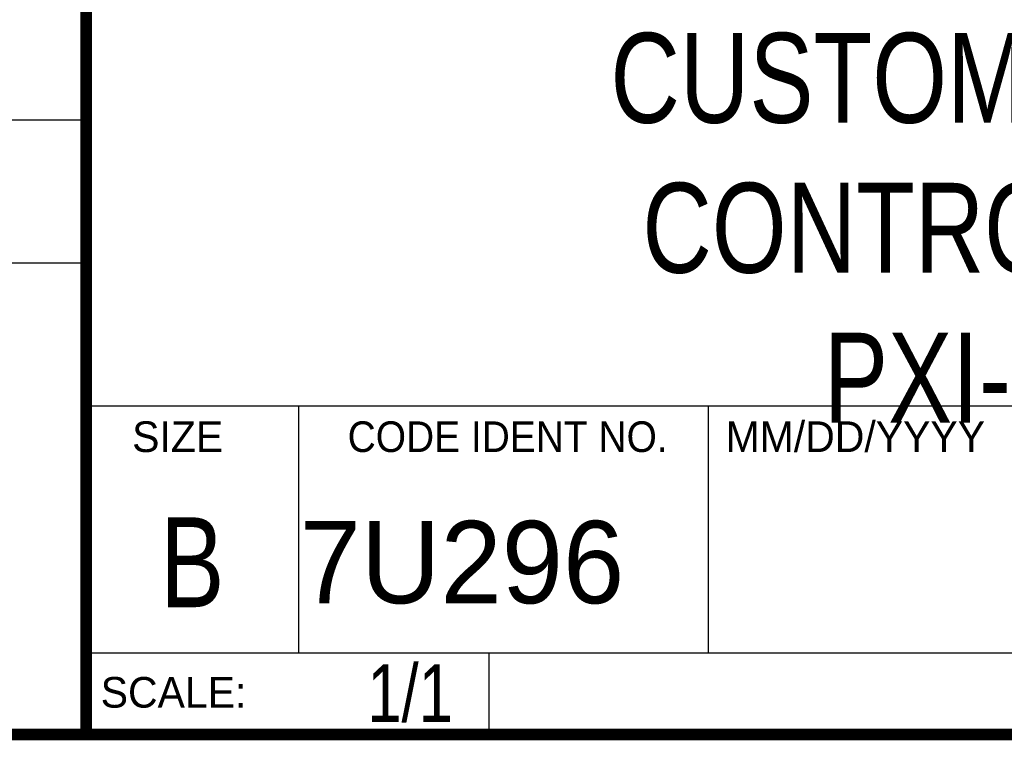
# Model space of a CAD drawing. Header units: inches. Extents: x 0.2 to 16.8, y 0.1 to 10.8.
# Tile 16 of 21: x 12.9 to 14.7, y 0.2 to 1.5. Entities that reach past the tile are written whole.
import ezdxf
from ezdxf.enums import TextEntityAlignment as Align

# ---------------------------------------------------------------- set-up
doc = ezdxf.new("R2010")
doc.units = ezdxf.units.IN
doc.header["$LTSCALE"] = 0.935
doc.header["$MEASUREMENT"] = 0
doc.layers.get('0').update_dxf_attribs({"linetype": 'CONTINUOUS'})
doc.styles.get("Standard").update_dxf_attribs({"font": 'txt', "width": 0.8})

msp = doc.modelspace()

# ---------------------------------------------------------------- linework, layer by layer
at = {"color": 2, "linetype": 'CONTINUOUS'}
for p, q in [((13.0652, 1.9695), (13.0652, 0.2605)), ((11.482, 1.3265), (13.0653, 1.3265)), ((13.0653, 1.0776), (11.482, 1.0776)), ((13.0652, 0.8295), (16.745, 0.8295)), ((13.434, 0.8295), (13.434, 0.4005)), ((14.146, 0.8295), (14.146, 0.4005)), ((13.0652, 0.4005), (16.745, 0.4005)), ((13.765, 0.4005), (13.765, 0.2605)), ((13.0652, 0.2605), (16.745, 0.2605))]:
    msp.add_line(p, q, dxfattribs=at)
at = {"color": 7, "linetype": 'CONTINUOUS', "const_width": 0.02}
for points in [[(13.0653, 1.9707), (13.0653, 0.2586)], [(0.25, 0.2586), (16.75, 0.2586)]]:
    msp.add_lwpolyline(points, dxfattribs=at)

# ---------------------------------------------------------------- texts
at = {"color": 2, "linetype": 'CONTINUOUS'}
for s, p in [('MM/DD/YYYY', (14.1765, 0.7494)), ('SIZE', (13.1451, 0.7494)), ('SCALE:', (13.0904, 0.3053))]:
    msp.add_text(s, height=0.05325, dxfattribs=at).set_placement(p)
at = {"color": 2, "linetype": 'CONTINUOUS', "width": 0.95}
msp.add_text('CODE IDENT NO.', height=0.053254, dxfattribs=at).set_placement((13.7978, 0.7494), align=Align.CENTER)
at = {"color": 7, "linetype": 'CONTINUOUS', "width": 0.8}
msp.add_text('B', height=0.1562, dxfattribs=at).set_placement((13.2497, 0.4798), align=Align.CENTER)
at = {"color": 7, "linetype": 'CONTINUOUS'}
msp.add_text('7U296', height=0.14316, dxfattribs=at).set_placement((13.4363, 0.4866))
at = {"color": 7, "linetype": 'CONTINUOUS', "width": 0.8}
msp.add_text('1/1', height=0.1, dxfattribs=at).set_placement((13.7025, 0.2805), align=Align.RIGHT)
at = {"color": 7, "linetype": 'CONTINUOUS', "insert": (14.9051, 1.4775), "char_height": 0.15625, "width": 2.25, "attachment_point": 2}
msp.add_mtext('CUSTOMER DRAWING,\\PCONTROLLER, 16 HP,\\PPXI-8195/8196', dxfattribs=at)

doc.saveas('drawing.dxf')
